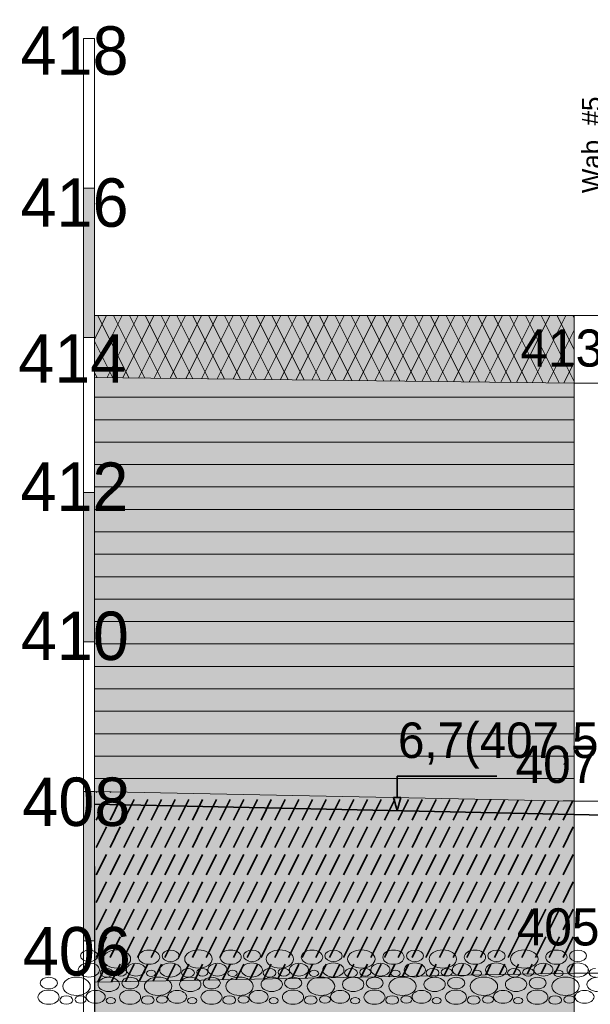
# Model space of a CAD drawing. Header units: millimetres. Extents: x -50987266 to 2610517, y -212233 to 51153522.
# Tile 115 of 174: x 977544 to 985260, y -109005 to -95708. Entities that reach past the tile are written whole.
import ezdxf

# ---------------------------------------------------------------- set-up
doc = ezdxf.new("R2010")
doc.units = ezdxf.units.MM
doc.layers.add('PDF4_Geometry', color=7, linetype='Continuous', true_color=0x7f7f7f)
doc.layers.add('PDF4_Solid Fills', color=7, linetype='Continuous', true_color=0xffffff)
doc.layers.add('PDF4_Text', color=7, linetype='Continuous')
doc.layers.add('S - LINE', color=7, linetype='Continuous', lineweight=15)
doc.styles.add('PDF AcadMtavr', font='acadmtavr.ttf')

# ---------------------------------------------------------------- blocks, each defined once
blk = doc.blocks.new('A$C9e718da0')
at = {"layer": 'PDF4_Solid Fills', "transparency": 33554559}
for points in [[(13272, 298), (13272, -617), (13268, -617), (303, -540), (303, 298)], [(13272, -617), (13272, -6262), (303, -6130), (303, -540), (13268, -617)], [(13272, -6262), (13272, -8585), (304, -8706), (304, -8149), (303, -6130)]]:
    blk.add_hatch(color=256, dxfattribs=at).paths.add_polyline_path(points)
at = {"layer": 'PDF4_Geometry', "lineweight": 15}
for points in [[(0, 2018), (0, 4037)], [(0, 4037), (303, 4037)], [(13272, -14924), (13272, 298)]]:
    blk.add_lwpolyline(points, dxfattribs=at)
at = {"layer": 'PDF4_Geometry', "color": 7, "lineweight": 13}
for points in [[(304, -22253), (303, 4037)], [(0, 2018), (303, 2019)], [(303, 2019), (303, 0), (0, 0)], [(303, 0), (0, 0), (0, 2018)], [(1051, 298), (303, -450)], [(622, 298), (303, -22)], [(14281, 298), (13272, 298), (303, 298), (13272, 298)], [(303, 298), (303, -540)], [(387, 298), (1230, -546)], [(1479, 298), (639, -542)], [(815, 298), (1661, -548)], [(1907, 298), (1065, -545)], [(1244, 298), (2092, -551)], [(2336, 298), (1491, -547)], [(1672, 298), (2523, -553)], [(2764, 298), (1917, -550)], [(2100, 298), (2954, -556)], [(3192, 298), (2342, -552)], [(2528, 298), (3384, -558)], [(3621, 298), (2768, -555)], [(2957, 298), (3815, -561)], [(4049, 298), (3194, -557)], [(3385, 298), (4246, -563)], [(4477, 298), (3620, -560)], [(3813, 298), (4677, -566)], [(4906, 298), (4046, -562)], [(4242, 298), (5108, -568)], [(5334, 298), (4471, -565)], [(4670, 298), (5539, -571)], [(5762, 298), (4897, -567)], [(5098, 298), (5969, -573)], [(6191, 298), (5323, -570)], [(5526, 298), (6400, -576)], [(6619, 298), (5749, -572)], [(5955, 298), (6831, -579)], [(7047, 298), (6175, -575)], [(6383, 298), (7262, -581)], [(7476, 298), (6600, -577)], [(6811, 298), (7693, -584)], [(7904, 298), (7026, -580)], [(7240, 298), (8124, -586)], [(8332, 298), (7452, -582)], [(7668, 298), (8555, -589)], [(8760, 298), (7878, -585)], [(8096, 298), (8985, -591)], [(9189, 298), (8304, -587)], [(8524, 298), (9416, -594)], [(9617, 298), (8729, -590)], [(8953, 298), (9847, -596)], [(10045, 298), (9155, -592)], [(9381, 298), (10278, -599)], [(10474, 298), (9581, -595)], [(9809, 298), (10709, -602)], [(10902, 298), (10007, -597)], [(10238, 298), (11140, -604)], [(11331, 298), (10433, -600)], [(10666, 298), (11570, -607)], [(11759, 298), (10858, -602)], [(11094, 298), (12001, -609)], [(12187, 298), (11284, -605)], [(11523, 298), (12432, -612)], [(12615, 298), (11710, -607)], [(11951, 298), (12863, -614)], [(13044, 298), (12136, -610)], [(12379, 298), (13272, -594)], [(12807, 298), (13272, -166)], [(13235, 298), (13272, 262)], [(13268, -617), (13272, -617), (13272, 298)], [(1, -18268), (0, 0)], [(13272, 98), (12562, -612)], [(303, -47), (799, -543)], [(13272, -331), (12987, -615)], [(303, -475), (368, -541)], [(303, -6130), (303, -540), (13268, -617)], [(303, -540), (13268, -617), (13272, -617)], [(303, -6130), (13272, -6262), (13272, -617)], [(13268, -617), (14990, -616)], [(303, -4111), (0, -4111), (0, -2092)], [(303, -2092), (303, -4111)], [(303, -4111), (0, -4111)], [(304, -8149), (1, -8149), (0, -6130)], [(13272, -6262), (303, -6130), (304, -8149), (303, -6130)], [(13272, -6262), (13272, -8585), (304, -8706)], [(13272, -6262), (15028, -6262)], [(304, -8706), (304, -8149), (1, -8149)], [(13272, -8585), (304, -8706), (304, -10305)], [(304, -10305), (13272, -10253), (13272, -8585)], [(13273, -8585), (14981, -8585)]]:
    blk.add_lwpolyline(points, dxfattribs=at)
at = {"layer": 'PDF4_Geometry', "color": 1, "lineweight": 0}
for points in [[(13268, -617), (303, -540)], [(13272, -6262), (303, -6130)], [(13273, -8585), (304, -8706)]]:
    blk.add_lwpolyline(points, dxfattribs=at)
at = {"layer": 'PDF4_Geometry', "color": 30, "lineweight": 18, "true_color": 0xff6600}
for points in [[(13272, -807), (303, -807)], [(13272, -1110), (303, -1110)], [(13272, -1413), (303, -1413)], [(13272, -1715), (303, -1715)], [(13272, -2018), (303, -2018)], [(13272, -2321), (303, -2321)], [(13272, -2624), (303, -2624)], [(13272, -2927), (303, -2927)], [(13272, -3230), (303, -3230)], [(13272, -3533), (303, -3533)], [(13272, -3835), (303, -3835)], [(13272, -4138), (303, -4138)], [(13272, -4441), (303, -4441)], [(13272, -4744), (303, -4744)], [(13272, -5047), (303, -5047)], [(13272, -5350), (303, -5350)], [(13272, -5653), (303, -5653)], [(13272, -5955), (303, -5955)], [(13272, -6258), (12971, -6258)]]:
    blk.add_lwpolyline(points, dxfattribs=at)
at = {"layer": 'PDF4_Geometry', "color": 7, "lineweight": 13}
for points in [[(303, -2092), (0, -2092)], [(303, -6130), (0, -6130)]]:
    blk.add_lwpolyline(points, close=True, dxfattribs=at)
at = {"layer": 'PDF4_Geometry', "color": 5, "lineweight": 35}
for points in [[(8482, -6213), (8482, -5925)], [(8482, -5925), (11181, -5925)], [(8381, -6213), (8583, -6213)], [(8583, -6213), (8482, -6388), (8381, -6213)], [(73043, -7086), (303, -6300)]]:
    blk.add_lwpolyline(points, dxfattribs=at)
at = {"layer": 'PDF4_Geometry', "color": 14, "lineweight": 35, "true_color": 0xa80f02}
for points in [[(362, -6131), (348, -6145)], [(626, -6238), (348, -6516)], [(729, -6134), (719, -6145)], [(997, -6238), (719, -6516)], [(1097, -6138), (1090, -6145)], [(1368, -6238), (1090, -6516)], [(1464, -6142), (1461, -6145)], [(1740, -6238), (1461, -6516)], [(2111, -6238), (1832, -6516)], [(2482, -6238), (2204, -6516)], [(2853, -6238), (2575, -6516)], [(3224, -6238), (2946, -6516)], [(3596, -6238), (3317, -6516)], [(3967, -6238), (3688, -6516)], [(4338, -6238), (4060, -6516)], [(4709, -6238), (4431, -6516)], [(5080, -6238), (4802, -6516)], [(5452, -6238), (5173, -6516)], [(5823, -6238), (5544, -6516)], [(6194, -6238), (5916, -6516)], [(6565, -6238), (6287, -6516)], [(6936, -6238), (6658, -6516)], [(7308, -6238), (7029, -6516)], [(7679, -6238), (7400, -6516)], [(8050, -6238), (7772, -6516)], [(8421, -6238), (8143, -6516)], [(8792, -6238), (8514, -6516)], [(9164, -6238), (8885, -6516)], [(9535, -6238), (9256, -6516)], [(9906, -6238), (9628, -6516)], [(10277, -6238), (9999, -6516)], [(10648, -6238), (10370, -6516)], [(11018, -6239), (10741, -6516)], [(11386, -6242), (11112, -6516)], [(11753, -6246), (11484, -6516)], [(12121, -6250), (11855, -6516)], [(12488, -6254), (12226, -6516)], [(12856, -6257), (12597, -6516)], [(13223, -6261), (12968, -6516)], [(626, -6609), (348, -6887)], [(997, -6609), (719, -6887)], [(1368, -6609), (1090, -6887)], [(1740, -6609), (1461, -6887)], [(2111, -6609), (1832, -6887)], [(2482, -6609), (2204, -6887)], [(2853, -6609), (2575, -6887)], [(3224, -6609), (2946, -6887)], [(3596, -6609), (3317, -6887)], [(3967, -6609), (3688, -6887)], [(4338, -6609), (4060, -6887)], [(4709, -6609), (4431, -6887)], [(5080, -6609), (4802, -6887)], [(5452, -6609), (5173, -6887)], [(5823, -6609), (5544, -6887)], [(6194, -6609), (5916, -6887)], [(6565, -6609), (6287, -6887)], [(6936, -6609), (6658, -6887)], [(7308, -6609), (7029, -6887)], [(7679, -6609), (7400, -6887)], [(8050, -6609), (7772, -6887)], [(8421, -6609), (8143, -6887)], [(8792, -6609), (8514, -6887)], [(9164, -6609), (8885, -6887)], [(9535, -6609), (9256, -6887)], [(9906, -6609), (9628, -6887)], [(10277, -6609), (9999, -6887)], [(10648, -6609), (10370, -6887)], [(11020, -6609), (10741, -6887)], [(11391, -6609), (11112, -6887)], [(11762, -6609), (11484, -6887)], [(12133, -6609), (11855, -6887)], [(12504, -6609), (12226, -6887)], [(12876, -6609), (12597, -6887)], [(13247, -6609), (12968, -6887)], [(626, -6980), (348, -7258)], [(997, -6980), (719, -7258)], [(1368, -6980), (1090, -7258)], [(1740, -6980), (1461, -7258)], [(2111, -6980), (1832, -7258)], [(2482, -6980), (2204, -7258)], [(2853, -6980), (2575, -7258)], [(3224, -6980), (2946, -7258)], [(3596, -6980), (3317, -7258)], [(3967, -6980), (3688, -7258)], [(4338, -6980), (4060, -7258)], [(4709, -6980), (4431, -7258)], [(5080, -6980), (4802, -7258)], [(5452, -6980), (5173, -7258)], [(5823, -6980), (5544, -7258)], [(6194, -6980), (5916, -7258)], [(6565, -6980), (6287, -7258)], [(6936, -6980), (6658, -7258)], [(7308, -6980), (7029, -7258)], [(7679, -6980), (7400, -7258)], [(8050, -6980), (7772, -7258)], [(8421, -6980), (8143, -7258)], [(8792, -6980), (8514, -7258)], [(9164, -6980), (8885, -7258)], [(9535, -6980), (9256, -7258)], [(9906, -6980), (9628, -7258)], [(10277, -6980), (9999, -7258)], [(10648, -6980), (10370, -7258)], [(11020, -6980), (10741, -7258)], [(11391, -6980), (11112, -7258)], [(11762, -6980), (11484, -7258)], [(12133, -6980), (11855, -7258)], [(12504, -6980), (12226, -7258)], [(12876, -6980), (12597, -7258)], [(13247, -6980), (12968, -7258)], [(626, -7351), (348, -7630)], [(997, -7351), (719, -7630)], [(1368, -7351), (1090, -7630)], [(1740, -7351), (1461, -7630)], [(2111, -7351), (1832, -7630)], [(2482, -7351), (2204, -7630)], [(2853, -7351), (2575, -7630)], [(3224, -7351), (2946, -7630)], [(3596, -7351), (3317, -7630)], [(3967, -7351), (3688, -7630)], [(4338, -7351), (4060, -7630)], [(4709, -7351), (4431, -7630)], [(5080, -7351), (4802, -7630)], [(5452, -7351), (5173, -7630)], [(5823, -7351), (5544, -7630)], [(6194, -7351), (5916, -7630)], [(6565, -7351), (6287, -7630)], [(6936, -7351), (6658, -7630)], [(7308, -7351), (7029, -7630)], [(7679, -7351), (7400, -7630)], [(8050, -7351), (7772, -7630)], [(8421, -7351), (8143, -7630)], [(8792, -7351), (8514, -7630)], [(9164, -7351), (8885, -7630)], [(9535, -7351), (9256, -7630)], [(9906, -7351), (9628, -7630)], [(10277, -7351), (9999, -7630)], [(10648, -7351), (10370, -7630)], [(11020, -7351), (10741, -7630)], [(11391, -7351), (11112, -7630)], [(11762, -7351), (11484, -7630)], [(12133, -7351), (11855, -7630)], [(12504, -7351), (12226, -7630)], [(12876, -7351), (12597, -7630)], [(13247, -7351), (12968, -7630)], [(626, -7722), (348, -8001)], [(997, -7722), (719, -8001)], [(1368, -7722), (1090, -8001)], [(1740, -7722), (1461, -8001)], [(2111, -7722), (1832, -8001)], [(2482, -7722), (2204, -8001)], [(2853, -7722), (2575, -8001)], [(3224, -7722), (2946, -8001)], [(3596, -7722), (3317, -8001)], [(3967, -7722), (3688, -8001)], [(4338, -7722), (4060, -8001)], [(4709, -7722), (4431, -8001)], [(5080, -7722), (4802, -8001)], [(5452, -7722), (5173, -8001)], [(5823, -7722), (5544, -8001)], [(6194, -7722), (5916, -8001)], [(6565, -7722), (6287, -8001)], [(6936, -7722), (6658, -8001)], [(7308, -7722), (7029, -8001)], [(7679, -7722), (7400, -8001)], [(8050, -7722), (7772, -8001)], [(8421, -7722), (8143, -8001)], [(8792, -7722), (8514, -8001)], [(9164, -7722), (8885, -8001)], [(9535, -7722), (9256, -8001)], [(9906, -7722), (9628, -8001)], [(10277, -7722), (9999, -8001)], [(10648, -7722), (10370, -8001)], [(11020, -7722), (10741, -8001)], [(11391, -7722), (11112, -8001)], [(11762, -7722), (11484, -8001)], [(12133, -7722), (11855, -8001)], [(12504, -7722), (12226, -8001)], [(12876, -7722), (12597, -8001)], [(13247, -7722), (12968, -8001)], [(626, -8094), (348, -8372)], [(997, -8094), (719, -8372)], [(1368, -8094), (1090, -8372)], [(1740, -8094), (1461, -8372)], [(2111, -8094), (1832, -8372)], [(2482, -8094), (2204, -8372)], [(2853, -8094), (2575, -8372)], [(3224, -8094), (2946, -8372)], [(3596, -8094), (3317, -8372)], [(3967, -8094), (3688, -8372)], [(4338, -8094), (4060, -8372)], [(4709, -8094), (4431, -8372)], [(5080, -8094), (4802, -8372)], [(5452, -8094), (5173, -8372)], [(5823, -8094), (5544, -8372)], [(6194, -8094), (5916, -8372)], [(6565, -8094), (6287, -8372)], [(6936, -8094), (6658, -8372)], [(7308, -8094), (7029, -8372)], [(7679, -8094), (7400, -8372)], [(8050, -8094), (7772, -8372)], [(8421, -8094), (8143, -8372)], [(8792, -8094), (8514, -8372)], [(9164, -8094), (8885, -8372)], [(9535, -8094), (9256, -8372)], [(9906, -8094), (9628, -8372)], [(10277, -8094), (9999, -8372)], [(10648, -8094), (10370, -8372)], [(11020, -8094), (10741, -8372)], [(11391, -8094), (11112, -8372)], [(11762, -8094), (11484, -8372)], [(12133, -8094), (11855, -8372)], [(12504, -8094), (12226, -8372)], [(12876, -8094), (12597, -8372)], [(13247, -8094), (12968, -8372)], [(626, -8465), (386, -8705)], [(997, -8465), (760, -8702)], [(1368, -8465), (1135, -8698)], [(1740, -8465), (1510, -8694)], [(2111, -8465), (1885, -8691)], [(2482, -8465), (2259, -8688)], [(2853, -8465), (2634, -8684)], [(3224, -8465), (3009, -8681)], [(3596, -8465), (3383, -8677)], [(3967, -8465), (3758, -8674)], [(4338, -8465), (4133, -8670)], [(4709, -8465), (4507, -8666)], [(5080, -8465), (4882, -8663)], [(5452, -8465), (5257, -8660)], [(5823, -8465), (5632, -8656)], [(6194, -8465), (6006, -8653)], [(6565, -8465), (6381, -8649)], [(6936, -8465), (6756, -8645)], [(7308, -8465), (7130, -8642)], [(7679, -8465), (7505, -8639)], [(8050, -8465), (7880, -8635)], [(8421, -8465), (8254, -8632)], [(8792, -8465), (8629, -8628)], [(9164, -8465), (9004, -8624)], [(9535, -8465), (9379, -8621)], [(9906, -8465), (9753, -8618)], [(10277, -8465), (10128, -8614)], [(10648, -8465), (10503, -8611)], [(11020, -8465), (10877, -8607)], [(11391, -8465), (11252, -8603)], [(11762, -8465), (11627, -8600)], [(12133, -8465), (12001, -8597)], [(12504, -8465), (12376, -8593)], [(12876, -8465), (12751, -8590)], [(13247, -8465), (13126, -8586)]]:
    blk.add_lwpolyline(points, dxfattribs=at)
at = {"layer": 'PDF4_Geometry', "lineweight": 15}
for points in [[(-78, -8351), (-78, -8308), (26, -8273), (154, -8273)], [(154, -8428), (26, -8428), (-78, -8393), (-78, -8351)], [(154, -8273), (282, -8273), (386, -8308), (386, -8351)], [(386, -8351), (386, -8393), (282, -8428), (154, -8428)], [(535, -8394), (535, -8325), (701, -8270), (906, -8270)], [(906, -8270), (1110, -8270), (1276, -8325), (1276, -8394)], [(1486, -8368), (1486, -8315), (1616, -8272), (1775, -8272)], [(1775, -8465), (1616, -8465), (1486, -8421), (1486, -8368)], [(1775, -8272), (1935, -8272), (2064, -8315), (2064, -8368)], [(2064, -8368), (2064, -8421), (1935, -8465), (1775, -8465)], [(2125, -8351), (2125, -8308), (2229, -8273), (2357, -8273)], [(2357, -8428), (2229, -8428), (2125, -8393), (2125, -8351)], [(2357, -8273), (2485, -8273), (2589, -8308), (2589, -8351)], [(2589, -8351), (2589, -8393), (2485, -8428), (2357, -8428)], [(2738, -8394), (2738, -8325), (2904, -8270), (3109, -8270)], [(3109, -8270), (3313, -8270), (3479, -8325), (3479, -8394)], [(3689, -8368), (3689, -8315), (3819, -8272), (3978, -8272)], [(3978, -8465), (3819, -8465), (3689, -8421), (3689, -8368)], [(3978, -8272), (4138, -8272), (4267, -8315), (4267, -8368)], [(4267, -8368), (4267, -8421), (4138, -8465), (3978, -8465)], [(4328, -8351), (4328, -8308), (4432, -8273), (4560, -8273)], [(4560, -8428), (4432, -8428), (4328, -8393), (4328, -8351)], [(4560, -8273), (4688, -8273), (4792, -8308), (4792, -8351)], [(4792, -8351), (4792, -8393), (4688, -8428), (4560, -8428)], [(4941, -8394), (4941, -8325), (5107, -8270), (5312, -8270)], [(5312, -8270), (5517, -8270), (5683, -8325), (5683, -8394)], [(5892, -8368), (5892, -8315), (6022, -8272), (6181, -8272)], [(6181, -8465), (6022, -8465), (5892, -8421), (5892, -8368)], [(6181, -8272), (6341, -8272), (6470, -8315), (6470, -8368)], [(6470, -8368), (6470, -8421), (6341, -8465), (6181, -8465)], [(6531, -8351), (6531, -8308), (6635, -8273), (6763, -8273)], [(6763, -8428), (6635, -8428), (6531, -8393), (6531, -8351)], [(6763, -8273), (6891, -8273), (6995, -8308), (6995, -8351)], [(6995, -8351), (6995, -8393), (6891, -8428), (6763, -8428)], [(7144, -8394), (7144, -8325), (7310, -8270), (7515, -8270)], [(7515, -8270), (7720, -8270), (7886, -8325), (7886, -8394)], [(8095, -8368), (8095, -8315), (8225, -8272), (8384, -8272)], [(8384, -8465), (8225, -8465), (8095, -8421), (8095, -8368)], [(8384, -8272), (8544, -8272), (8673, -8315), (8673, -8368)], [(8673, -8368), (8673, -8421), (8544, -8465), (8384, -8465)], [(8734, -8351), (8734, -8308), (8838, -8273), (8966, -8273)], [(8966, -8428), (8838, -8428), (8734, -8393), (8734, -8351)], [(8966, -8273), (9094, -8273), (9198, -8308), (9198, -8351)], [(9198, -8351), (9198, -8393), (9094, -8428), (8966, -8428)], [(9347, -8394), (9347, -8325), (9513, -8270), (9718, -8270)], [(9718, -8270), (9923, -8270), (10089, -8325), (10089, -8394)], [(10299, -8368), (10299, -8315), (10428, -8272), (10587, -8272)], [(10587, -8465), (10428, -8465), (10299, -8421), (10299, -8368)], [(10587, -8272), (10747, -8272), (10876, -8315), (10876, -8368)], [(10876, -8368), (10876, -8421), (10747, -8465), (10587, -8465)], [(10937, -8351), (10937, -8308), (11041, -8273), (11169, -8273)], [(11169, -8428), (11041, -8428), (10937, -8393), (10937, -8351)], [(11169, -8273), (11297, -8273), (11401, -8308), (11401, -8351)], [(11401, -8351), (11401, -8393), (11297, -8428), (11169, -8428)], [(11550, -8394), (11550, -8325), (11716, -8270), (11921, -8270)], [(11921, -8270), (12126, -8270), (12292, -8325), (12292, -8394)], [(12502, -8368), (12502, -8315), (12631, -8272), (12790, -8272)], [(12790, -8465), (12631, -8465), (12502, -8421), (12502, -8368)], [(12790, -8272), (12950, -8272), (13079, -8315), (13079, -8368)], [(13079, -8368), (13079, -8421), (12950, -8465), (12790, -8465)], [(13140, -8351), (13140, -8308), (13244, -8273), (13372, -8273)], [(13140, -8351), (13140, -8308), (13244, -8273), (13372, -8273)], [(13372, -8428), (13244, -8428), (13140, -8393), (13140, -8351)], [(13372, -8428), (13244, -8428), (13140, -8393), (13140, -8351)], [(13372, -8273), (13500, -8273), (13604, -8308), (13604, -8351)], [(13372, -8273), (13500, -8273), (13604, -8308), (13604, -8351)], [(13604, -8351), (13604, -8393), (13500, -8428), (13372, -8428)], [(13604, -8351), (13604, -8393), (13500, -8428), (13372, -8428)], [(-139, -8541), (-139, -8488), (-11, -8446), (148, -8446)], [(148, -8446), (306, -8446), (434, -8488), (434, -8541)], [(906, -8517), (701, -8517), (535, -8462), (535, -8394)], [(1276, -8394), (1276, -8462), (1110, -8517), (906, -8517)], [(1163, -8537), (1163, -8489), (1279, -8451), (1421, -8451)], [(1421, -8451), (1563, -8451), (1679, -8489), (1679, -8537)], [(2064, -8541), (2064, -8488), (2193, -8446), (2351, -8446)], [(2351, -8446), (2509, -8446), (2637, -8488), (2637, -8541)], [(3109, -8517), (2904, -8517), (2738, -8462), (2738, -8394)], [(3479, -8394), (3479, -8462), (3313, -8517), (3109, -8517)], [(3366, -8537), (3366, -8489), (3482, -8451), (3624, -8451)], [(3624, -8451), (3766, -8451), (3882, -8489), (3882, -8537)], [(4267, -8541), (4267, -8488), (4396, -8446), (4554, -8446)], [(4554, -8446), (4712, -8446), (4840, -8488), (4840, -8541)], [(5312, -8517), (5107, -8517), (4941, -8462), (4941, -8394)], [(5683, -8394), (5683, -8462), (5517, -8517), (5312, -8517)], [(5569, -8537), (5569, -8489), (5685, -8451), (5827, -8451)], [(5827, -8451), (5969, -8451), (6085, -8489), (6085, -8537)], [(6470, -8541), (6470, -8488), (6599, -8446), (6757, -8446)], [(6757, -8446), (6915, -8446), (7043, -8488), (7043, -8541)], [(7515, -8517), (7310, -8517), (7144, -8462), (7144, -8394)], [(7886, -8394), (7886, -8462), (7720, -8517), (7515, -8517)], [(7773, -8537), (7773, -8489), (7888, -8451), (8030, -8451)], [(8030, -8451), (8172, -8451), (8288, -8489), (8288, -8537)], [(8673, -8541), (8673, -8488), (8802, -8446), (8960, -8446)], [(8960, -8446), (9118, -8446), (9246, -8488), (9246, -8541)], [(9718, -8517), (9513, -8517), (9347, -8462), (9347, -8394)], [(10089, -8394), (10089, -8462), (9923, -8517), (9718, -8517)], [(9976, -8537), (9976, -8489), (10091, -8451), (10233, -8451)], [(10233, -8451), (10376, -8451), (10491, -8489), (10491, -8537)], [(10876, -8541), (10876, -8488), (11005, -8446), (11163, -8446)], [(11163, -8446), (11321, -8446), (11449, -8488), (11449, -8541)], [(11921, -8517), (11716, -8517), (11550, -8462), (11550, -8394)], [(12292, -8394), (12292, -8462), (12126, -8517), (11921, -8517)], [(12179, -8537), (12179, -8489), (12294, -8451), (12436, -8451)], [(12436, -8451), (12579, -8451), (12694, -8489), (12694, -8537)], [(13079, -8541), (13079, -8488), (13208, -8446), (13366, -8446)], [(13079, -8541), (13079, -8488), (13208, -8446), (13366, -8446)], [(13366, -8446), (13524, -8446), (13653, -8488), (13653, -8541)], [(13366, -8446), (13524, -8446), (13652, -8488), (13652, -8541)], [(-1169, -8718), (-1169, -8675), (-1065, -8640), (-936, -8640)], [(-936, -8640), (-808, -8640), (-704, -8675), (-704, -8718)], [(-555, -8761), (-555, -8693), (-389, -8637), (-185, -8637)], [(-185, -8637), (20, -8637), (186, -8693), (186, -8761)], [(148, -8637), (-11, -8637), (-139, -8594), (-139, -8541)], [(434, -8541), (434, -8594), (306, -8637), (148, -8637)], [(396, -8736), (396, -8683), (525, -8640), (685, -8640)], [(453, -8580), (453, -8548), (531, -8522), (626, -8522)], [(626, -8637), (531, -8637), (453, -8612), (453, -8580)], [(626, -8522), (722, -8522), (800, -8548), (800, -8580)], [(800, -8580), (800, -8612), (722, -8637), (626, -8637)], [(685, -8640), (844, -8640), (974, -8683), (974, -8736)], [(861, -8573), (861, -8545), (929, -8522), (1013, -8522)], [(1013, -8623), (929, -8623), (861, -8600), (861, -8573)], [(1013, -8522), (1097, -8522), (1165, -8545), (1165, -8573)], [(1165, -8573), (1165, -8600), (1097, -8623), (1013, -8623)], [(1034, -8718), (1034, -8675), (1138, -8640), (1267, -8640)], [(1421, -8623), (1279, -8623), (1163, -8584), (1163, -8537)], [(1267, -8640), (1395, -8640), (1499, -8675), (1499, -8718)], [(1679, -8537), (1679, -8584), (1563, -8623), (1421, -8623)], [(1648, -8761), (1648, -8693), (1814, -8637), (2018, -8637)], [(1704, -8588), (1704, -8565), (1760, -8546), (1829, -8546)], [(1829, -8630), (1760, -8630), (1704, -8611), (1704, -8588)], [(1829, -8546), (1898, -8546), (1954, -8565), (1954, -8588)], [(1954, -8588), (1954, -8611), (1898, -8630), (1829, -8630)], [(2018, -8637), (2223, -8637), (2389, -8693), (2389, -8761)], [(2351, -8637), (2193, -8637), (2064, -8594), (2064, -8541)], [(2637, -8541), (2637, -8594), (2509, -8637), (2351, -8637)], [(2599, -8736), (2599, -8683), (2728, -8640), (2888, -8640)], [(2656, -8580), (2656, -8548), (2734, -8522), (2829, -8522)], [(2829, -8637), (2734, -8637), (2656, -8612), (2656, -8580)], [(2829, -8522), (2925, -8522), (3003, -8548), (3003, -8580)], [(3003, -8580), (3003, -8612), (2925, -8637), (2829, -8637)], [(2888, -8640), (3048, -8640), (3177, -8683), (3177, -8736)], [(3064, -8573), (3064, -8545), (3132, -8522), (3216, -8522)], [(3216, -8623), (3132, -8623), (3064, -8600), (3064, -8573)], [(3216, -8522), (3300, -8522), (3368, -8545), (3368, -8573)], [(3368, -8573), (3368, -8600), (3300, -8623), (3216, -8623)], [(3237, -8718), (3237, -8675), (3341, -8640), (3470, -8640)], [(3624, -8623), (3482, -8623), (3366, -8584), (3366, -8537)], [(3470, -8640), (3598, -8640), (3702, -8675), (3702, -8718)], [(3882, -8537), (3882, -8584), (3766, -8623), (3624, -8623)], [(3851, -8761), (3851, -8693), (4017, -8637), (4222, -8637)], [(3907, -8588), (3907, -8565), (3963, -8546), (4032, -8546)], [(4032, -8630), (3963, -8630), (3907, -8611), (3907, -8588)], [(4032, -8546), (4101, -8546), (4158, -8565), (4158, -8588)], [(4158, -8588), (4158, -8611), (4101, -8630), (4032, -8630)], [(4222, -8637), (4426, -8637), (4592, -8693), (4592, -8761)], [(4554, -8637), (4396, -8637), (4267, -8594), (4267, -8541)], [(4840, -8541), (4840, -8594), (4712, -8637), (4554, -8637)], [(4802, -8736), (4802, -8683), (4931, -8640), (5091, -8640)], [(4859, -8580), (4859, -8548), (4937, -8522), (5032, -8522)], [(5032, -8637), (4937, -8637), (4859, -8612), (4859, -8580)], [(5032, -8522), (5128, -8522), (5206, -8548), (5206, -8580)], [(5206, -8580), (5206, -8612), (5128, -8637), (5032, -8637)], [(5091, -8640), (5251, -8640), (5380, -8683), (5380, -8736)], [(5267, -8573), (5267, -8545), (5335, -8522), (5419, -8522)], [(5419, -8623), (5335, -8623), (5267, -8600), (5267, -8573)], [(5419, -8522), (5503, -8522), (5571, -8545), (5571, -8573)], [(5571, -8573), (5571, -8600), (5503, -8623), (5419, -8623)], [(5440, -8718), (5440, -8675), (5544, -8640), (5673, -8640)], [(5827, -8623), (5685, -8623), (5569, -8584), (5569, -8537)], [(5673, -8640), (5801, -8640), (5905, -8675), (5905, -8718)], [(6085, -8537), (6085, -8584), (5969, -8623), (5827, -8623)], [(6054, -8761), (6054, -8693), (6220, -8637), (6425, -8637)], [(6110, -8588), (6110, -8565), (6166, -8546), (6235, -8546)], [(6235, -8630), (6166, -8630), (6110, -8611), (6110, -8588)], [(6235, -8546), (6304, -8546), (6361, -8565), (6361, -8588)], [(6361, -8588), (6361, -8611), (6304, -8630), (6235, -8630)], [(6425, -8637), (6629, -8637), (6795, -8693), (6795, -8761)], [(6757, -8637), (6599, -8637), (6470, -8594), (6470, -8541)], [(7043, -8541), (7043, -8594), (6915, -8637), (6757, -8637)], [(7005, -8736), (7005, -8683), (7134, -8640), (7294, -8640)], [(7062, -8580), (7062, -8548), (7140, -8522), (7235, -8522)], [(7235, -8637), (7140, -8637), (7062, -8612), (7062, -8580)], [(7235, -8522), (7331, -8522), (7409, -8548), (7409, -8580)], [(7409, -8580), (7409, -8612), (7331, -8637), (7235, -8637)], [(7294, -8640), (7454, -8640), (7583, -8683), (7583, -8736)], [(7470, -8573), (7470, -8545), (7538, -8522), (7622, -8522)], [(7622, -8623), (7538, -8623), (7470, -8600), (7470, -8573)], [(7622, -8522), (7706, -8522), (7774, -8545), (7774, -8573)], [(7774, -8573), (7774, -8600), (7706, -8623), (7622, -8623)], [(7644, -8718), (7644, -8675), (7747, -8640), (7876, -8640)], [(8030, -8623), (7888, -8623), (7773, -8584), (7773, -8537)], [(7876, -8640), (8004, -8640), (8108, -8675), (8108, -8718)], [(8288, -8537), (8288, -8584), (8172, -8623), (8030, -8623)], [(8257, -8761), (8257, -8693), (8423, -8637), (8628, -8637)], [(8313, -8588), (8313, -8565), (8369, -8546), (8438, -8546)], [(8438, -8630), (8369, -8630), (8313, -8611), (8313, -8588)], [(8438, -8546), (8507, -8546), (8564, -8565), (8564, -8588)], [(8564, -8588), (8564, -8611), (8507, -8630), (8438, -8630)], [(8628, -8637), (8832, -8637), (8998, -8693), (8998, -8761)], [(8960, -8637), (8802, -8637), (8673, -8594), (8673, -8541)], [(9246, -8541), (9246, -8594), (9118, -8637), (8960, -8637)], [(9208, -8736), (9208, -8683), (9337, -8640), (9497, -8640)], [(9265, -8580), (9265, -8548), (9343, -8522), (9439, -8522)], [(9439, -8637), (9343, -8637), (9265, -8612), (9265, -8580)], [(9439, -8522), (9534, -8522), (9612, -8548), (9612, -8580)], [(9612, -8580), (9612, -8612), (9534, -8637), (9439, -8637)], [(9497, -8640), (9657, -8640), (9786, -8683), (9786, -8736)], [(9673, -8573), (9673, -8545), (9741, -8522), (9825, -8522)], [(9825, -8623), (9741, -8623), (9673, -8600), (9673, -8573)], [(9825, -8522), (9909, -8522), (9977, -8545), (9977, -8573)], [(9977, -8573), (9977, -8600), (9909, -8623), (9825, -8623)], [(9847, -8718), (9847, -8675), (9951, -8640), (10079, -8640)], [(10233, -8623), (10091, -8623), (9976, -8584), (9976, -8537)], [(10079, -8640), (10207, -8640), (10311, -8675), (10311, -8718)], [(10491, -8537), (10491, -8584), (10376, -8623), (10233, -8623)], [(10460, -8761), (10460, -8693), (10626, -8637), (10831, -8637)], [(10516, -8588), (10516, -8565), (10572, -8546), (10641, -8546)], [(10641, -8630), (10572, -8630), (10516, -8611), (10516, -8588)], [(10641, -8546), (10710, -8546), (10767, -8565), (10767, -8588)], [(10767, -8588), (10767, -8611), (10710, -8630), (10641, -8630)], [(10831, -8637), (11035, -8637), (11201, -8693), (11201, -8761)], [(11163, -8637), (11005, -8637), (10876, -8594), (10876, -8541)], [(11449, -8541), (11449, -8594), (11321, -8637), (11163, -8637)], [(11411, -8736), (11411, -8683), (11540, -8640), (11700, -8640)], [(11469, -8580), (11469, -8548), (11546, -8522), (11642, -8522)], [(11642, -8637), (11546, -8637), (11469, -8612), (11469, -8580)], [(11642, -8522), (11737, -8522), (11815, -8548), (11815, -8580)], [(11815, -8580), (11815, -8612), (11737, -8637), (11642, -8637)], [(11700, -8640), (11860, -8640), (11989, -8683), (11989, -8736)], [(11876, -8573), (11876, -8545), (11944, -8522), (12028, -8522)], [(12028, -8623), (11944, -8623), (11876, -8600), (11876, -8573)], [(12028, -8522), (12112, -8522), (12180, -8545), (12180, -8573)], [(12180, -8573), (12180, -8600), (12112, -8623), (12028, -8623)], [(12050, -8718), (12050, -8675), (12154, -8640), (12282, -8640)], [(12436, -8623), (12294, -8623), (12179, -8584), (12179, -8537)], [(12282, -8640), (12410, -8640), (12514, -8675), (12514, -8718)], [(12694, -8537), (12694, -8584), (12579, -8623), (12436, -8623)], [(12663, -8761), (12663, -8693), (12829, -8637), (13034, -8637)], [(12719, -8588), (12719, -8565), (12775, -8546), (12844, -8546)], [(12844, -8630), (12775, -8630), (12719, -8611), (12719, -8588)], [(12844, -8546), (12914, -8546), (12970, -8565), (12970, -8588)], [(12970, -8588), (12970, -8611), (12914, -8630), (12844, -8630)], [(13034, -8637), (13238, -8637), (13404, -8693), (13404, -8761)], [(13366, -8637), (13208, -8637), (13079, -8594), (13079, -8541)], [(13366, -8637), (13208, -8637), (13079, -8594), (13079, -8541)], [(13653, -8541), (13653, -8594), (13524, -8637), (13366, -8637)], [(13652, -8541), (13652, -8594), (13524, -8637), (13366, -8637)], [(13614, -8736), (13614, -8683), (13744, -8640), (13903, -8640)], [(13671, -8580), (13671, -8548), (13749, -8522), (13844, -8522)], [(13844, -8637), (13749, -8637), (13671, -8612), (13671, -8580)], [(13672, -8580), (13672, -8548), (13749, -8522), (13845, -8522)], [(13845, -8637), (13749, -8637), (13672, -8612), (13672, -8580)], [(-936, -8796), (-1065, -8796), (-1169, -8761), (-1169, -8718)], [(-704, -8718), (-704, -8761), (-808, -8796), (-936, -8796)], [(-185, -8885), (-389, -8885), (-555, -8829), (-555, -8761)], [(186, -8761), (186, -8829), (20, -8885), (-185, -8885)], [(685, -8832), (525, -8832), (396, -8789), (396, -8736)], [(974, -8736), (974, -8789), (844, -8832), (685, -8832)], [(1267, -8796), (1138, -8796), (1034, -8761), (1034, -8718)], [(1499, -8718), (1499, -8761), (1395, -8796), (1267, -8796)], [(2018, -8885), (1814, -8885), (1648, -8829), (1648, -8761)], [(2389, -8761), (2389, -8829), (2223, -8885), (2018, -8885)], [(2888, -8832), (2728, -8832), (2599, -8789), (2599, -8736)], [(3177, -8736), (3177, -8789), (3048, -8832), (2888, -8832)], [(3470, -8796), (3341, -8796), (3237, -8761), (3237, -8718)], [(3702, -8718), (3702, -8761), (3598, -8796), (3470, -8796)], [(4222, -8885), (4017, -8885), (3851, -8829), (3851, -8761)], [(4592, -8761), (4592, -8829), (4426, -8885), (4222, -8885)], [(5091, -8832), (4931, -8832), (4802, -8789), (4802, -8736)], [(5380, -8736), (5380, -8789), (5251, -8832), (5091, -8832)], [(5673, -8796), (5544, -8796), (5440, -8761), (5440, -8718)], [(5905, -8718), (5905, -8761), (5801, -8796), (5673, -8796)], [(6425, -8885), (6220, -8885), (6054, -8829), (6054, -8761)], [(6795, -8761), (6795, -8829), (6629, -8885), (6425, -8885)], [(7294, -8832), (7134, -8832), (7005, -8789), (7005, -8736)], [(7583, -8736), (7583, -8789), (7454, -8832), (7294, -8832)], [(7876, -8796), (7747, -8796), (7644, -8761), (7644, -8718)], [(8108, -8718), (8108, -8761), (8004, -8796), (7876, -8796)], [(8628, -8885), (8423, -8885), (8257, -8829), (8257, -8761)], [(8998, -8761), (8998, -8829), (8832, -8885), (8628, -8885)], [(9497, -8832), (9337, -8832), (9208, -8789), (9208, -8736)], [(9786, -8736), (9786, -8789), (9657, -8832), (9497, -8832)], [(10079, -8796), (9951, -8796), (9847, -8761), (9847, -8718)], [(10311, -8718), (10311, -8761), (10207, -8796), (10079, -8796)], [(10831, -8885), (10626, -8885), (10460, -8829), (10460, -8761)], [(11201, -8761), (11201, -8829), (11035, -8885), (10831, -8885)], [(11700, -8832), (11540, -8832), (11411, -8789), (11411, -8736)], [(11989, -8736), (11989, -8789), (11860, -8832), (11700, -8832)], [(12282, -8796), (12154, -8796), (12050, -8761), (12050, -8718)], [(12514, -8718), (12514, -8761), (12410, -8796), (12282, -8796)], [(13034, -8885), (12829, -8885), (12663, -8829), (12663, -8761)], [(13404, -8761), (13404, -8829), (13238, -8885), (13034, -8885)], [(13903, -8832), (13744, -8832), (13614, -8789), (13614, -8736)], [(-1229, -8909), (-1229, -8856), (-1101, -8813), (-943, -8813)], [(-943, -9004), (-1101, -9004), (-1229, -8961), (-1229, -8909)], [(-943, -8813), (-784, -8813), (-656, -8856), (-656, -8909)], [(-656, -8909), (-656, -8961), (-784, -9004), (-943, -9004)], [(-637, -8947), (-637, -8915), (-559, -8889), (-464, -8889)], [(-464, -8889), (-368, -8889), (-291, -8915), (-291, -8947)], [(-229, -8940), (-229, -8912), (-161, -8889), (-77, -8889)], [(-77, -8889), (7, -8889), (75, -8912), (75, -8940)], [(73, -8904), (73, -8857), (188, -8818), (331, -8818)], [(331, -8990), (188, -8990), (73, -8952), (73, -8904)], [(331, -8818), (473, -8818), (589, -8857), (589, -8904)], [(589, -8904), (589, -8952), (473, -8990), (331, -8990)], [(974, -8909), (974, -8856), (1102, -8813), (1261, -8813)], [(1261, -9004), (1102, -9004), (974, -8961), (974, -8909)], [(1261, -8813), (1419, -8813), (1547, -8856), (1547, -8909)], [(1547, -8909), (1547, -8961), (1419, -9004), (1261, -9004)], [(1566, -8947), (1566, -8915), (1644, -8889), (1739, -8889)], [(1739, -8889), (1835, -8889), (1912, -8915), (1912, -8947)], [(1974, -8940), (1974, -8912), (2042, -8889), (2126, -8889)], [(2126, -8889), (2210, -8889), (2278, -8912), (2278, -8940)], [(2276, -8904), (2276, -8857), (2391, -8818), (2534, -8818)], [(2534, -8990), (2391, -8990), (2276, -8952), (2276, -8904)], [(2534, -8818), (2676, -8818), (2792, -8857), (2792, -8904)], [(2792, -8904), (2792, -8952), (2676, -8990), (2534, -8990)], [(3177, -8909), (3177, -8856), (3305, -8813), (3464, -8813)], [(3464, -9004), (3305, -9004), (3177, -8961), (3177, -8909)], [(3464, -8813), (3622, -8813), (3750, -8856), (3750, -8909)], [(3750, -8909), (3750, -8961), (3622, -9004), (3464, -9004)], [(3769, -8947), (3769, -8915), (3847, -8889), (3942, -8889)], [(3942, -8889), (4038, -8889), (4115, -8915), (4115, -8947)], [(4177, -8940), (4177, -8912), (4245, -8889), (4329, -8889)], [(4329, -8889), (4413, -8889), (4481, -8912), (4481, -8940)], [(4479, -8904), (4479, -8857), (4594, -8818), (4737, -8818)], [(4737, -8990), (4594, -8990), (4479, -8952), (4479, -8904)], [(4737, -8818), (4879, -8818), (4995, -8857), (4995, -8904)], [(4995, -8904), (4995, -8952), (4879, -8990), (4737, -8990)], [(5380, -8909), (5380, -8856), (5508, -8813), (5667, -8813)], [(5667, -9004), (5508, -9004), (5380, -8961), (5380, -8909)], [(5667, -8813), (5825, -8813), (5953, -8856), (5953, -8909)], [(5953, -8909), (5953, -8961), (5825, -9004), (5667, -9004)], [(5972, -8947), (5972, -8915), (6050, -8889), (6145, -8889)], [(6145, -8889), (6241, -8889), (6318, -8915), (6318, -8947)], [(6380, -8940), (6380, -8912), (6448, -8889), (6532, -8889)], [(6532, -8889), (6616, -8889), (6684, -8912), (6684, -8940)], [(6682, -8904), (6682, -8857), (6798, -8818), (6940, -8818)], [(6940, -8990), (6798, -8990), (6682, -8952), (6682, -8904)], [(6940, -8818), (7082, -8818), (7198, -8857), (7198, -8904)], [(7198, -8904), (7198, -8952), (7082, -8990), (6940, -8990)], [(7583, -8909), (7583, -8856), (7711, -8813), (7870, -8813)], [(7870, -9004), (7711, -9004), (7583, -8961), (7583, -8909)], [(7870, -8813), (8028, -8813), (8156, -8856), (8156, -8909)], [(8156, -8909), (8156, -8961), (8028, -9004), (7870, -9004)], [(8175, -8947), (8175, -8915), (8253, -8889), (8348, -8889)], [(8348, -8889), (8444, -8889), (8521, -8915), (8521, -8947)], [(8583, -8940), (8583, -8912), (8651, -8889), (8735, -8889)], [(8735, -8889), (8819, -8889), (8887, -8912), (8887, -8940)], [(8885, -8904), (8885, -8857), (9001, -8818), (9143, -8818)], [(9143, -8990), (9001, -8990), (8885, -8952), (8885, -8904)], [(9143, -8818), (9285, -8818), (9401, -8857), (9401, -8904)], [(9401, -8904), (9401, -8952), (9285, -8990), (9143, -8990)], [(9786, -8909), (9786, -8856), (9914, -8813), (10073, -8813)], [(10073, -9004), (9914, -9004), (9786, -8961), (9786, -8909)], [(10073, -8813), (10231, -8813), (10359, -8856), (10359, -8909)], [(10359, -8909), (10359, -8961), (10231, -9004), (10073, -9004)], [(10378, -8947), (10378, -8915), (10456, -8889), (10551, -8889)], [(10551, -8889), (10647, -8889), (10724, -8915), (10724, -8947)], [(10786, -8940), (10786, -8912), (10854, -8889), (10938, -8889)], [(10938, -8889), (11022, -8889), (11090, -8912), (11090, -8940)], [(11088, -8904), (11088, -8857), (11204, -8818), (11346, -8818)], [(11346, -8990), (11204, -8990), (11088, -8952), (11088, -8904)], [(11346, -8818), (11488, -8818), (11604, -8857), (11604, -8904)], [(11604, -8904), (11604, -8952), (11488, -8990), (11346, -8990)], [(11989, -8909), (11989, -8856), (12117, -8813), (12276, -8813)], [(12276, -9004), (12117, -9004), (11989, -8961), (11989, -8909)], [(12276, -8813), (12434, -8813), (12562, -8856), (12562, -8909)], [(12562, -8909), (12562, -8961), (12434, -9004), (12276, -9004)], [(12581, -8947), (12581, -8915), (12659, -8889), (12754, -8889)], [(12754, -8889), (12850, -8889), (12928, -8915), (12928, -8947)], [(12989, -8940), (12989, -8912), (13057, -8889), (13141, -8889)], [(13141, -8889), (13225, -8889), (13293, -8912), (13293, -8940)], [(13291, -8904), (13291, -8857), (13407, -8818), (13549, -8818)], [(13549, -8990), (13407, -8990), (13291, -8952), (13291, -8904)], [(13549, -8818), (13691, -8818), (13807, -8857), (13807, -8904)], [(13807, -8904), (13807, -8952), (13691, -8990), (13549, -8990)], [(-464, -9005), (-559, -9005), (-637, -8979), (-637, -8947)], [(-291, -8947), (-291, -8979), (-368, -9005), (-464, -9005)], [(-77, -8991), (-161, -8991), (-229, -8968), (-229, -8940)], [(75, -8940), (75, -8968), (7, -8991), (-77, -8991)], [(614, -8955), (614, -8932), (670, -8914), (739, -8914)], [(739, -8997), (670, -8997), (614, -8979), (614, -8955)], [(739, -8914), (808, -8914), (864, -8932), (864, -8955)], [(864, -8955), (864, -8979), (808, -8997), (739, -8997)], [(1739, -9005), (1644, -9005), (1566, -8979), (1566, -8947)], [(1912, -8947), (1912, -8979), (1835, -9005), (1739, -9005)], [(2126, -8991), (2042, -8991), (1974, -8968), (1974, -8940)], [(2278, -8940), (2278, -8968), (2210, -8991), (2126, -8991)], [(2817, -8955), (2817, -8932), (2873, -8914), (2942, -8914)], [(2942, -8997), (2873, -8997), (2817, -8979), (2817, -8955)], [(2942, -8914), (3011, -8914), (3067, -8932), (3067, -8955)], [(3067, -8955), (3067, -8979), (3011, -8997), (2942, -8997)], [(3942, -9005), (3847, -9005), (3769, -8979), (3769, -8947)], [(4115, -8947), (4115, -8979), (4038, -9005), (3942, -9005)], [(4329, -8991), (4245, -8991), (4177, -8968), (4177, -8940)], [(4481, -8940), (4481, -8968), (4413, -8991), (4329, -8991)], [(5020, -8955), (5020, -8932), (5076, -8914), (5145, -8914)], [(5145, -8997), (5076, -8997), (5020, -8979), (5020, -8955)], [(5145, -8914), (5214, -8914), (5270, -8932), (5270, -8955)], [(5270, -8955), (5270, -8979), (5214, -8997), (5145, -8997)], [(6145, -9005), (6050, -9005), (5972, -8979), (5972, -8947)], [(6318, -8947), (6318, -8979), (6241, -9005), (6145, -9005)], [(6532, -8991), (6448, -8991), (6380, -8968), (6380, -8940)], [(6684, -8940), (6684, -8968), (6616, -8991), (6532, -8991)], [(7223, -8955), (7223, -8932), (7279, -8914), (7348, -8914)], [(7348, -8997), (7279, -8997), (7223, -8979), (7223, -8955)], [(7348, -8914), (7417, -8914), (7473, -8932), (7473, -8955)], [(7473, -8955), (7473, -8979), (7417, -8997), (7348, -8997)], [(8348, -9005), (8253, -9005), (8175, -8979), (8175, -8947)], [(8521, -8947), (8521, -8979), (8444, -9005), (8348, -9005)], [(8735, -8991), (8651, -8991), (8583, -8968), (8583, -8940)], [(8887, -8940), (8887, -8968), (8819, -8991), (8735, -8991)], [(9426, -8955), (9426, -8932), (9482, -8914), (9551, -8914)], [(9551, -8997), (9482, -8997), (9426, -8979), (9426, -8955)], [(9551, -8914), (9620, -8914), (9676, -8932), (9676, -8955)], [(9676, -8955), (9676, -8979), (9620, -8997), (9551, -8997)], [(10551, -9005), (10456, -9005), (10378, -8979), (10378, -8947)], [(10724, -8947), (10724, -8979), (10647, -9005), (10551, -9005)], [(10938, -8991), (10854, -8991), (10786, -8968), (10786, -8940)], [(11090, -8940), (11090, -8968), (11022, -8991), (10938, -8991)], [(11629, -8955), (11629, -8932), (11685, -8914), (11754, -8914)], [(11754, -8997), (11685, -8997), (11629, -8979), (11629, -8955)], [(11754, -8914), (11823, -8914), (11879, -8932), (11879, -8955)], [(11879, -8955), (11879, -8979), (11823, -8997), (11754, -8997)], [(12754, -9005), (12659, -9005), (12581, -8979), (12581, -8947)], [(12928, -8947), (12928, -8979), (12850, -9005), (12754, -9005)], [(13141, -8991), (13057, -8991), (12989, -8968), (12989, -8940)], [(13293, -8940), (13293, -8968), (13225, -8991), (13141, -8991)]]:
    blk.add_open_spline(points, degree=3, dxfattribs=at)
at = {"layer": 'PDF4_Solid Fills', "color": 95, "lineweight": 13, "true_color": 0x41c341, "transparency": 33554559}
for points in [[(0, 0), (0, 2018), (303, 0), (303, 2019)], [(0, -4111), (0, -2092), (303, -4111), (303, -2092)], [(1, -8149), (0, -6130), (304, -8149), (303, -6130)]]:
    blk.add_solid(points, dxfattribs=at)
at = {"layer": 'PDF4_Solid Fills', "lineweight": 35, "transparency": 33554559}
for points in [[(11816, -603), (11816, 137), (13237, -603), (13237, 137)], [(8507, -5908), (8507, -5200), (11154, -5908), (11154, -5200)], [(11686, -6226), (11686, -5486), (13195, -6226), (13195, -5486)], [(11716, -8421), (11716, -7680), (13212, -8421), (13212, -7680)]]:
    blk.add_solid(points, dxfattribs=at)
at = {"layer": 'PDF4_Solid Fills', "color": 5, "lineweight": 35, "transparency": 33554559}
blk.add_solid([(8482, -6388), (8381, -6213), (8583, -6213)], dxfattribs=at)
at = {"layer": 'PDF4_Solid Fills', "lineweight": 13, "transparency": 33554559}
blk.add_solid([(13272, -8585), (13272, -10253), (304, -8706), (304, -10305)], dxfattribs=at)
at = {"layer": 'PDF4_Text', "insert": (13748, 1950), "char_height": 523.4, "attachment_point": 4, "rotation": 90, "style": 'PDF AcadMtavr'}
blk.add_mtext('Wab. #5', dxfattribs=at)
at = {"layer": 'PDF4_Text', "attachment_point": 4, "style": 'PDF AcadMtavr'}
for s, insert, char_height in [('418', (-1700, 3871), 654.2), ('416', (-1700, 1818), 654.2), ('413,2', (11816, -189), 501.6), ('414', (-1760, -283), 654.2), ('412', (-1703, -2014), 654.2), ('410', (-1691, -4033), 654.2), ('407,7', (11686, -5811), 501.6), ('408', (-1652, -6274), 654.2), ('405,4', (11716, -8006), 501.6), ('406', (-1640, -8293), 654.2)]:
    blk.add_mtext(s, dxfattribs=dict(at, insert=insert, char_height=char_height))
at = {"layer": 'PDF4_Text', "color": 5, "insert": (8507, -5511), "char_height": 479.7, "attachment_point": 4, "style": 'PDF AcadMtavr'}
blk.add_mtext('6,7(407,5)', dxfattribs=at)

msp = doc.modelspace()

# ---------------------------------------------------------------- block references
at = {"layer": 'S - LINE', "xscale": 0.5}
msp.add_blockref('A$C9e718da0', (978406.3, -100000), dxfattribs=at)

doc.saveas('drawing.dxf')
